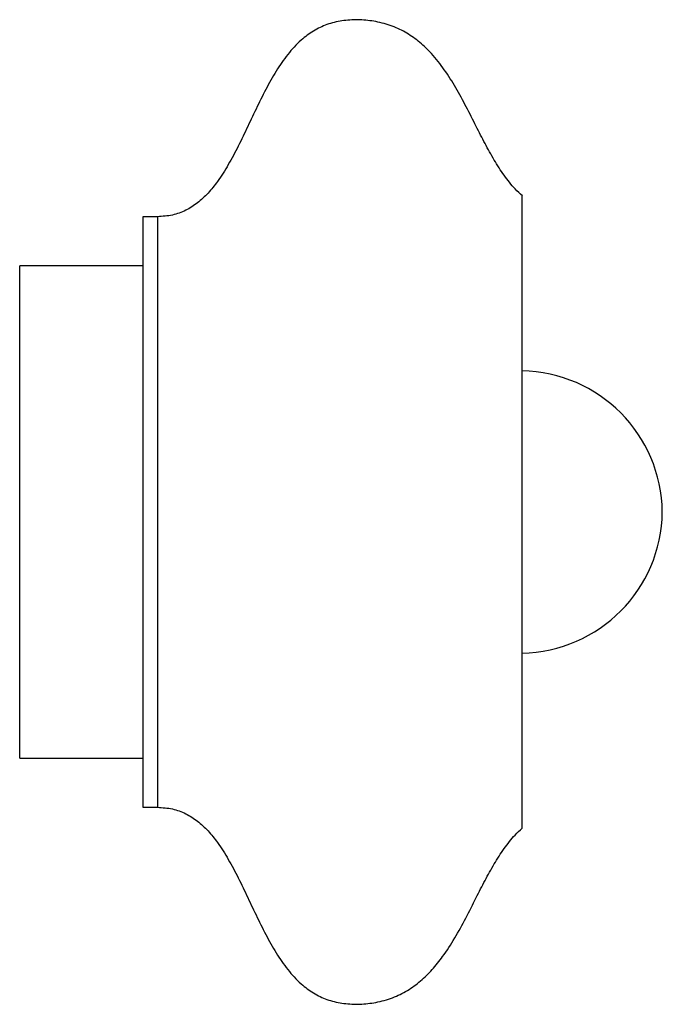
# Paper-space layout '_Superior' of a CAD drawing. Header units: millimetres. Extents: x -91 to 39, y -302 to -102.
import ezdxf

# ---------------------------------------------------------------- set-up
doc = ezdxf.new("R2010")
doc.units = ezdxf.units.MM

psp = doc.layouts.new('_Superior')

# ---------------------------------------------------------------- linework, layer by layer
at = {"color": 7, "linetype": 'Continuous', "lineweight": 25}
for p, q in [((10.67, -138.12), (10.67, -266.63)), ((-63.33, -142.37), (-66.33, -142.37)), ((-66.33, -142.37), (-66.33, -262.37)), ((-66.33, -152.37), (-91.33, -152.37)), ((-91.33, -252.37), (-91.33, -152.37)), ((-91.33, -252.37), (-66.33, -252.37)), ((-66.33, -262.37), (-63.33, -262.37))]:
    psp.add_line(p, q, dxfattribs=at)
at = {"color": 8, "linetype": 'Continuous', "lineweight": 25}
psp.add_line((-63.33, -142.37), (-63.33, -262.37), dxfattribs=at)
at = {"color": 7, "linetype": 'Continuous', "lineweight": 25}
for centre, start, end in [((10.17, -202.7), 0.6545, 89.0158), ((10.17, -202.04), 270.9842, 359.3455)]:
    psp.add_arc(centre, 29, start, end, dxfattribs=at)
for points, knots in [([(10.75, -138.14), (10.25, -137.68), (8.88, -136.42), (6.99, -133.95), (4.99, -130.85), (3.15, -127.5), (1.3, -123.88), (-0.62, -120.06), (-2.71, -116.19), (-5.01, -112.52), (-7.44, -109.41), (-10.01, -106.92), (-12.67, -105.01), (-15.69, -103.55), (-18.93, -102.67), (-22.24, -102.3), (-25.47, -102.44), (-28.57, -103.1), (-31.4, -104.37), (-34.11, -106.33), (-36.67, -109), (-39.04, -112.36), (-41.16, -116.07), (-43.12, -120.01), (-45, -124.03), (-46.9, -127.99), (-48.88, -131.75), (-50.9, -134.98), (-53, -137.59), (-55.15, -139.62), (-57.58, -141.17), (-60.34, -142.19), (-62.31, -142.31), (-63.33, -142.37)], [0, 0, 0, 0, 0.018125, 0.049725, 0.082707, 0.116912, 0.151966, 0.191646, 0.231109, 0.269793, 0.307422, 0.336381, 0.365228, 0.394703, 0.425645, 0.454645, 0.483583, 0.511739, 0.538905, 0.56596, 0.600803, 0.637403, 0.675695, 0.715158, 0.755029, 0.794451, 0.832596, 0.8688, 0.896149, 0.92218, 0.947417, 0.972868, 1, 1, 1, 1]), ([(-63.33, -262.37), (-62.31, -262.43), (-60.34, -262.55), (-57.58, -263.58), (-55.15, -265.13), (-53, -267.15), (-50.9, -269.77), (-48.88, -272.99), (-46.9, -276.76), (-45, -280.72), (-43.12, -284.74), (-41.16, -288.67), (-39.04, -292.39), (-36.67, -295.74), (-34.11, -298.42), (-31.4, -300.38), (-28.57, -301.65), (-25.47, -302.31), (-22.24, -302.44), (-18.91, -302.08), (-15.63, -301.18), (-12.56, -299.68), (-9.87, -297.72), (-7.5, -295.37), (-5.17, -292.44), (-2.91, -288.92), (-0.71, -284.87), (1.27, -280.93), (3.15, -277.25), (4.99, -273.9), (6.99, -270.79), (8.88, -268.33), (10.24, -267.07), (10.74, -266.62)], [0, 0, 0, 0, 0.027136, 0.052592, 0.077832, 0.103868, 0.131221, 0.16743, 0.205581, 0.245009, 0.284887, 0.324356, 0.362653, 0.399259, 0.434108, 0.461167, 0.488337, 0.516497, 0.54544, 0.574445, 0.605937, 0.635923, 0.66529, 0.694805, 0.724882, 0.765288, 0.806593, 0.848168, 0.883227, 0.917437, 0.950425, 0.98203, 1, 1, 1, 1])]:
    psp.add_open_spline(points, degree=3, knots=knots, dxfattribs=at)

doc.saveas('drawing.dxf')
